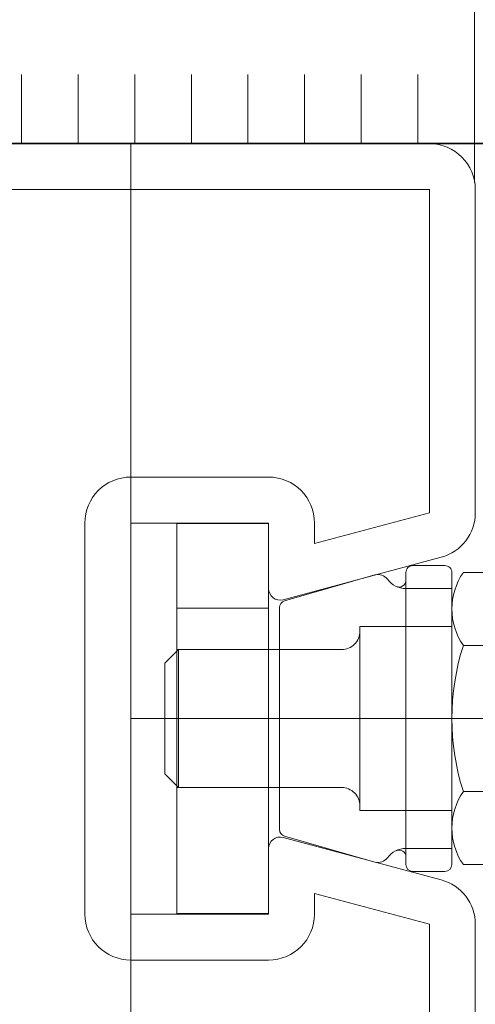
# Model space of a CAD drawing. Header units: millimetres. Extents: x 0 to 91, y -53.4 to 42.
# Tile 19 of 180: x 23.7613 to 23.8605, y -49.768 to -49.5539. Entities that reach past the tile are written whole.
import ezdxf

# ---------------------------------------------------------------- set-up
doc = ezdxf.new("R2010")
doc.units = ezdxf.units.MM
doc.styles.add('Arial Narrow', font='ARIALN.TTF')
doc.dimstyles.new('Arch_Strakon_dimstyle', dxfattribs={"dimtxt": 1, "dimasz": 1, "dimexe": 1.25, "dimexo": 0.0625, "dimgap": 1, "dimtad": 0, "dimdec": 5, "dimzin": 12, "dimdsep": 46, "dimtxsty": 'Arial Narrow', "dimblk": 'Arrowhead_Tick', "dimsah": 1, "dimcen": 0, "dimse1": 1, "dimse2": 1, "dimclrd": 6, "dimclrt": 2, "dimazin": 0, "dimtfac": 1, "dimtdec": 4, "dimtmove": 0, "dimatfit": 3, "dimldrblk": 'NONE', "dimfxl": 1, "dimtvp": 1, "dimtolj": 1, "dimtzin": 0, "dimlwd": 13, "dimarcsym": 2})

# ---------------------------------------------------------------- blocks, each defined once
blk = doc.blocks.new('Arrowhead_Tick')
at = {"color": 0, "linetype": 'Continuous', "lineweight": -2}
for p, q in [((0, 20), (0, -10)), ((-1, 0), (0, 0)), ((10, 0), (0, 0))]:
    blk.add_line(p, q, dxfattribs=at)
at = {"color": 2, "linetype": 'Continuous', "lineweight": 35}
blk.add_line((4.419417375, 4.419417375), (-4.419417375, -4.419417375), dxfattribs=at)
blk = doc.blocks.new('*D161')
at = {"color": 6, "linetype": 'Continuous', "lineweight": 13}
blk.add_line((23.120492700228, -48.7603014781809), (24.14783330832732, -48.7603014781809), dxfattribs=at)
at = {"layer": 'Defpoints', "color": 0}
for p in [(24.15783330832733, -48.7603014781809), (24.15783330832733, -51.25228183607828), (23.110492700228, -51.98082941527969)]:
    blk.add_point(p, dxfattribs=at)
at = {"color": 6, "lineweight": 13, "xscale": 0.01, "yscale": 0.01, "zscale": 0.01}
blk.add_blockref('Arrowhead_Tick', (24.15783330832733, -48.7603014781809), dxfattribs=at)
at = {"color": 6, "lineweight": 13, "xscale": 0.01, "yscale": 0.01, "zscale": 0.01, "rotation": 180}
blk.add_blockref('Arrowhead_Tick', (23.110492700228, -48.7603014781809), dxfattribs=at)
at = {"color": 5, "lineweight": 18, "insert": (23.63416300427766, -48.62096213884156), "char_height": 0.175, "attachment_point": 5, "style": 'Arial Narrow'}
blk.add_mtext('\\A1;209', dxfattribs=at)
blk = doc.blocks.new('_None')
blk = doc.blocks.new('*D202')
at = {"color": 6, "linetype": 'Continuous', "lineweight": 13}
blk.add_line((23.120492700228, -47.59077133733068), (31.70850089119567, -47.59077133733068), dxfattribs=at)
at = {"layer": 'Defpoints', "color": 0}
for p in [(31.71850089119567, -47.59077133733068), (31.71850089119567, -49.08920801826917), (23.110492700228, -51.98082941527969)]:
    blk.add_point(p, dxfattribs=at)
at = {"color": 6, "lineweight": 13, "xscale": 0.01, "yscale": 0.01, "zscale": 0.01}
blk.add_blockref('Arrowhead_Tick', (31.71850089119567, -47.59077133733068), dxfattribs=at)
at = {"color": 6, "lineweight": 13, "xscale": 0.01, "yscale": 0.01, "zscale": 0.01, "rotation": 180}
blk.add_blockref('Arrowhead_Tick', (23.110492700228, -47.59077133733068), dxfattribs=at)
at = {"color": 2, "lineweight": 18, "insert": (27.41449679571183, -47.46170602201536), "char_height": 0.1575, "attachment_point": 5, "style": 'Arial Narrow'}
blk.add_mtext('\\A1;1722', dxfattribs=at)

msp = doc.modelspace()

# ---------------------------------------------------------------- linework, layer by layer
at = {"color": 6, "linetype": 'Continuous', "lineweight": 13}
for p, q in [((23.86032063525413, -49.58931229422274), (23.86032063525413, -49.08920801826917)), ((23.76170742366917, -49.58082742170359), (23.76170742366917, -49.56582742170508)), ((23.77403407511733, -49.58082742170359), (23.77403407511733, -49.56582742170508)), ((23.78636072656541, -49.58082742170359), (23.78636072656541, -49.56582742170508)), ((23.79868737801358, -49.58082742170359), (23.79868737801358, -49.56582742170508)), ((23.81101402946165, -49.58082742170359), (23.81101402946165, -49.56582742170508)), ((23.82334068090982, -49.58082742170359), (23.82334068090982, -49.56582742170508)), ((23.83566733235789, -49.58082742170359), (23.83566733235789, -49.56582742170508)), ((23.84799398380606, -49.58082742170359), (23.84799398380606, -49.56582742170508)), ((23.71549269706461, -49.58082742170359), (23.85049269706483, -49.58082742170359)), ((23.78549269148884, -50.48082942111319), (23.78549269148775, -49.58082741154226)), ((23.85049269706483, -49.59082742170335), (23.71549269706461, -49.59082742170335)), ((23.85049269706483, -49.66109643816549), (23.85049269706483, -49.59082742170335)), ((23.86049269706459, -49.59082742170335), (23.86049269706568, -49.66109643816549)), ((23.78549269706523, -49.65332742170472), (23.81549269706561, -49.65332742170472)), ((23.82549269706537, -49.66779516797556), (23.85049269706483, -49.66109643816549)), ((23.77549269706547, -49.74832742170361), (23.77549269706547, -49.66332742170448)), ((23.81549269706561, -49.66332742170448), (23.78549269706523, -49.66332742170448)), ((23.78549269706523, -49.66332742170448), (23.78549269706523, -49.74832742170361)), ((23.79549398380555, -49.74819971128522), (23.79549398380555, -49.66344534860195)), ((23.79549398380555, -49.66344534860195), (23.81549398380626, -49.66344534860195)), ((23.81549269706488, -49.67756935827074), (23.81549269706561, -49.66332742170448)), ((23.81549398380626, -49.66344534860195), (23.81549398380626, -49.74819971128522)), ((23.82549269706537, -49.66332742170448), (23.82549269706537, -49.66779516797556)), ((23.8530808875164, -49.67075569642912), (23.81863974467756, -49.6799841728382)), ((23.85388408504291, -49.67257252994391), (23.84688408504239, -49.67257252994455)), ((23.81897062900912, -49.68026096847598), (23.83865561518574, -49.67461638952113)), ((23.84538408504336, -49.67407252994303), (23.84538408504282, -49.67573480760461)), ((23.85538408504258, -49.67757252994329), (23.85538408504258, -49.67407252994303)), ((23.8578840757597, -49.6740682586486), (23.86788408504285, -49.6740682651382)), ((23.84538408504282, -49.67573480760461), (23.84538408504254, -49.67757252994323)), ((23.84538408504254, -49.67757252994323), (23.85538408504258, -49.67757252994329)), ((23.84538408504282, -49.73407252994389), (23.84538408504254, -49.67757252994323)), ((23.85538408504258, -49.67757252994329), (23.85538408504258, -49.73407252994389)), ((23.81788408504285, -49.72994219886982), (23.81788408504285, -49.68170286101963)), ((23.79549398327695, -49.68182327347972), (23.8154939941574, -49.68182327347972)), ((23.85538408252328, -49.68200682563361), (23.85538408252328, -49.72963823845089)), ((23.84538407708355, -49.68582253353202), (23.83538408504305, -49.68582252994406)), ((23.83538408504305, -49.68582252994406), (23.83538408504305, -49.72582252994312)), ((23.85538408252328, -49.68582253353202), (23.84538407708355, -49.68582253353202)), ((23.86788408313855, -49.68994540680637), (23.85788407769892, -49.68994540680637)), ((23.79549398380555, -49.69121263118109), (23.79288408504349, -49.69382252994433)), ((23.79549398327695, -49.6908225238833), (23.8154939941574, -49.6908225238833)), ((23.79549398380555, -49.69121263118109), (23.79588408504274, -49.69082252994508)), ((23.79588408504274, -49.69082252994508), (23.79588408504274, -49.72082252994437)), ((23.81788408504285, -49.69082252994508), (23.8154939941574, -49.6908225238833)), ((23.83138408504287, -49.69082252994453), (23.81788408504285, -49.69082252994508)), ((23.79288408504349, -49.69382252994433), (23.79288408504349, -49.71782252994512)), ((24.12547769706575, -49.70582742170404), (23.7854776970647, -49.70582742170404)), ((23.86049269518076, -49.70582741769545), (23.86024269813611, -49.70582741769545)), ((23.86049398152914, -49.70582251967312), (23.86024398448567, -49.70582251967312)), ((23.86049398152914, -49.70582251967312), (23.86024398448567, -49.70582251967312)), ((23.79288408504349, -49.71782252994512), (23.79549398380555, -49.72043242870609)), ((23.79549398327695, -49.7208225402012), (23.8154939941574, -49.7208225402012)), ((23.79588408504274, -49.72082252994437), (23.79549398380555, -49.72043242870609)), ((23.8154939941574, -49.7208225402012), (23.81788408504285, -49.72082252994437)), ((23.81788408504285, -49.72082252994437), (23.83138408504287, -49.72082252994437)), ((23.86788408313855, -49.7216996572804), (23.85788407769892, -49.7216996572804)), ((23.83538408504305, -49.72582252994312), (23.84538407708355, -49.72582253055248)), ((23.85538408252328, -49.72582253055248), (23.84538407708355, -49.72582253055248)), ((23.81863974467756, -49.73167067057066), (23.85308088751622, -49.74089914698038)), ((23.83865561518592, -49.73702867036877), (23.81897062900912, -49.73138409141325)), ((23.81549269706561, -49.74832742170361), (23.81549269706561, -49.73408548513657)), ((23.85538408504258, -49.73407252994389), (23.84538408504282, -49.73407252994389)), ((23.84538408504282, -49.73591025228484), (23.84538408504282, -49.73407252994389)), ((23.85538408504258, -49.73407252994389), (23.85538408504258, -49.73757252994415)), ((23.84538408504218, -49.73757252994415), (23.84538408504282, -49.73591025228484)), ((23.85388408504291, -49.73907252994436), (23.84688408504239, -49.73907252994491)), ((23.86788408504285, -49.73757679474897), (23.85788408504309, -49.73757679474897)), ((23.85049269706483, -49.7505584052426), (23.82549269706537, -49.74385967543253)), ((23.82549269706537, -49.74385967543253), (23.82549269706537, -49.74832742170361)), ((23.78549269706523, -49.74832742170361), (23.81549269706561, -49.74832742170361)), ((23.81549398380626, -49.74819971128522), (23.79549398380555, -49.74819971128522)), ((23.85049269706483, -49.82082742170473), (23.85049269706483, -49.7505584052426)), ((23.86049269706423, -49.75055840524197), (23.86049269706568, -49.82082742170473)), ((23.81549269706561, -49.75832742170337), (23.78549269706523, -49.75832742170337))]:
    msp.add_line(p, q, dxfattribs=at)
at = {"color": 2, "linetype": 'Continuous', "lineweight": 35}
msp.add_line((22.39951884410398, -49.5808294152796), (32.52784898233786, -49.5808294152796), dxfattribs=at)
at = {"color": 6, "linetype": 'Continuous', "lineweight": 13}
for centre, radius, start, end in [((23.85049269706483, -49.59082742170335), 0.009999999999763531, 0, 90), ((23.78549269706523, -49.66332742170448), 0.009999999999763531, 90, 180), ((23.81549269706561, -49.66332742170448), 0.009999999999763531, 0, 90), ((23.85049269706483, -49.66109643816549), 0.01000000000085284, 285.000000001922, 0), ((23.84688408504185, -49.67407252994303), 0.001499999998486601, 89.99999997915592, 180), ((23.85388408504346, -49.67407252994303), 0.001499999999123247, 0, 90.00000002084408), ((23.83934470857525, -49.67701954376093), 0.002499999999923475, 36.36557499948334, 105.9999999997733), ((23.86923825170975, -49.68200683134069), 0.0138541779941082, 145.0396595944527, 214.9603544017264), ((23.84538408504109, -49.67257252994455), 0.004999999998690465, 216.3655750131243, 270.0000000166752), ((23.84388408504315, -49.67573480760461), 0.001499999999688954, 244.6230664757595, 0), ((23.81799269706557, -49.67756935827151), 0.002500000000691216, 179.9999999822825, 284.9999999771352), ((23.81938408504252, -49.68170286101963), 0.001499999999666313, 105.9999999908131, 180), ((23.83138408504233, -49.68682252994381), 0.004000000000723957, 270.0000000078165, 7.816531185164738e-09), ((23.90705075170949, -49.70582252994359), 0.0516666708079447, 162.1034611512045, 197.8965432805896), ((23.83138408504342, -49.72482252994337), 0.003999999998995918, 0, 90.00000000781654), ((23.86923825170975, -49.72963822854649), 0.01385417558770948, 145.0396598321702, 214.9603404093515), ((23.81938408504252, -49.72994219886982), 0.001499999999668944, 180, 254.000000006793), ((23.81799269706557, -49.73408548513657), 0.002499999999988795, 75.00000001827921, 180), ((23.84538408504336, -49.73907252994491), 0.005000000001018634, 90.00000000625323, 143.6344643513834), ((23.84388408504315, -49.73591025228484), 0.001499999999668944, 0, 115.3769335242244), ((23.839344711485, -49.73462552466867), 0.002499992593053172, 253.9998819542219, 323.634464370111), ((23.84688408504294, -49.73757252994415), 0.001500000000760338, 180, 269.9999999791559), ((23.85388408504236, -49.73757252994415), 0.001500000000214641, 270.0000000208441, 0), ((23.85049269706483, -49.7505584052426), 0.009999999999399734, 3.647714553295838e-09, 74.99999999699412), ((23.78549269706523, -49.74832742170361), 0.009999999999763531, 180, 270), ((23.81549269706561, -49.74832742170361), 0.009999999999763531, 270, 0)]:
    msp.add_arc(centre, radius, start, end, dxfattribs=at)

# ---------------------------------------------------------------- dimensions: what is measured, and where the dimension line sits
at = {"lineweight": 18}
for base, p2, text, override, picture, middle in [((31.71850089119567, -47.59077133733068), (31.71850089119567, -49.08920801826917), '1722', {"dimscale": 0.01, "dimtxt": 15.75, "dimasz": 1, "dimgap": 5, "dimtad": 1, "dimjust": 0, "dimtih": 0, "dimtoh": 0, "dimdec": 3, "dimdsep": 46, "dimtxsty": 'Arial Narrow', "dimclrd": 6, "dimclrt": 2, "dimtix": 1, "dimtofl": 255, "dimtmove": 0, "dimatfit": 2, "dimfxl": 0, "dimfxlon": 0, "dimtvp": 31.74603174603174, "dimlwd": 13}, '*D202', (27.41449679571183, -47.59077133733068)), ((24.15783330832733, -48.7603014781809), (24.15783330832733, -51.25228183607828), '209', {"dimscale": 0.01, "dimtxt": 17.5, "dimasz": 1, "dimgap": 5, "dimtad": 1, "dimjust": 0, "dimtih": 0, "dimtoh": 0, "dimdec": 3, "dimdsep": 46, "dimtxsty": 'Arial Narrow', "dimclrd": 6, "dimclrt": 5, "dimtix": 1, "dimtofl": 255, "dimtmove": 0, "dimatfit": 2, "dimfxl": 0, "dimfxlon": 0, "dimtvp": 28.57142857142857, "dimlwd": 13}, '*D161', (23.63416300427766, -48.7603014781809))]:
    dim = msp.add_linear_dim(base=base, p1=(23.110492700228, -51.98082941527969), p2=p2, text=text, dimstyle='Arch_Strakon_dimstyle', override=override, dxfattribs=at)
    dim.commit()
    dim.dimension.update_dxf_attribs({"geometry": picture, "text_midpoint": middle, "dimtype": 160})

doc.saveas('drawing.dxf')
